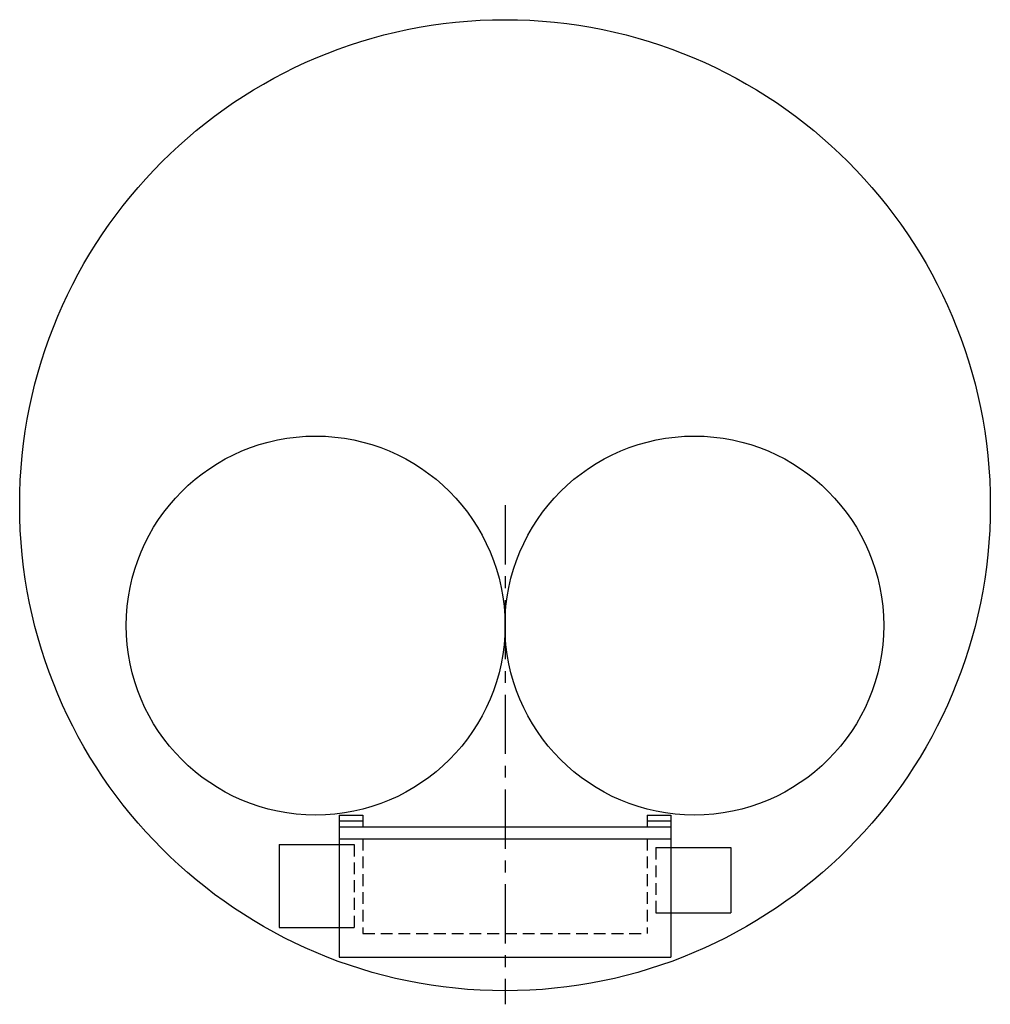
# Model space of a CAD drawing. Extents: x -10.2 to 10.2, y -10.5 to 10.2.
import ezdxf

# ---------------------------------------------------------------- set-up
doc = ezdxf.new("R2010")
doc.units = 0
doc.header["$MEASUREMENT"] = 0
doc.linetypes.add('CENTER', pattern=[2, 1.25, -0.25, 0.25, -0.25])
doc.linetypes.add('HIDDEN', pattern=[0.375, 0.25, -0.125])
doc.layers.get('0').update_dxf_attribs({"linetype": 'CONTINUOUS'})
doc.layers.add('CENTER', color=7, linetype='CENTER')

msp = doc.modelspace()

# ---------------------------------------------------------------- linework, layer by layer
for p, q in [((-3.5, -6.539), (-3.5, -9.539)), ((-3.5, -6.539), (-3, -6.539)), ((-3, -6.539), (-3, -6.789)), ((3, -6.539), (3, -6.789)), ((3, -6.539), (3.5, -6.539)), ((3.5, -6.539), (3.5, -9.539)), ((-3.5, -6.664), (-3, -6.664)), ((-3.5, -6.789), (3.5, -6.789)), ((3, -6.664), (3.5, -6.664)), ((-3.5, -7.039), (3.5, -7.039)), ((-4.768, -7.164), (-4.768, -8.914)), ((-4.768, -7.164), (-3.188, -7.164)), ((3.188, -7.227), (4.768, -7.227)), ((4.768, -7.227), (4.768, -8.602)), ((3.188, -8.602), (4.768, -8.602)), ((-4.768, -8.914), (-3.188, -8.914)), ((-3.5, -9.539), (3.5, -9.539)), ((-3.5, -9.539), (3.5, -9.539)), ((-3.5, -9.539), (3.5, -9.539)), ((-3.5, -9.539), (3.5, -9.539))]:
    msp.add_line(p, q)
at = {"linetype": 'HIDDEN'}
for p, q in [((-3, -7.039), (-3, -9.039)), ((3, -7.039), (3, -9.039)), ((-3.188, -7.164), (-3.188, -8.914)), ((3.188, -7.227), (3.188, -8.602)), ((-3, -9.039), (3, -9.039))]:
    msp.add_line(p, q, dxfattribs=at)
for centre, radius in [((0, 0), 10.25), ((-4, -2.539), 4), ((4, -2.539), 4)]:
    msp.add_circle(centre, radius)
at = {"layer": 'CENTER'}
msp.add_line((0, 0), (0, -10.535), dxfattribs=at)

doc.saveas('drawing.dxf')
